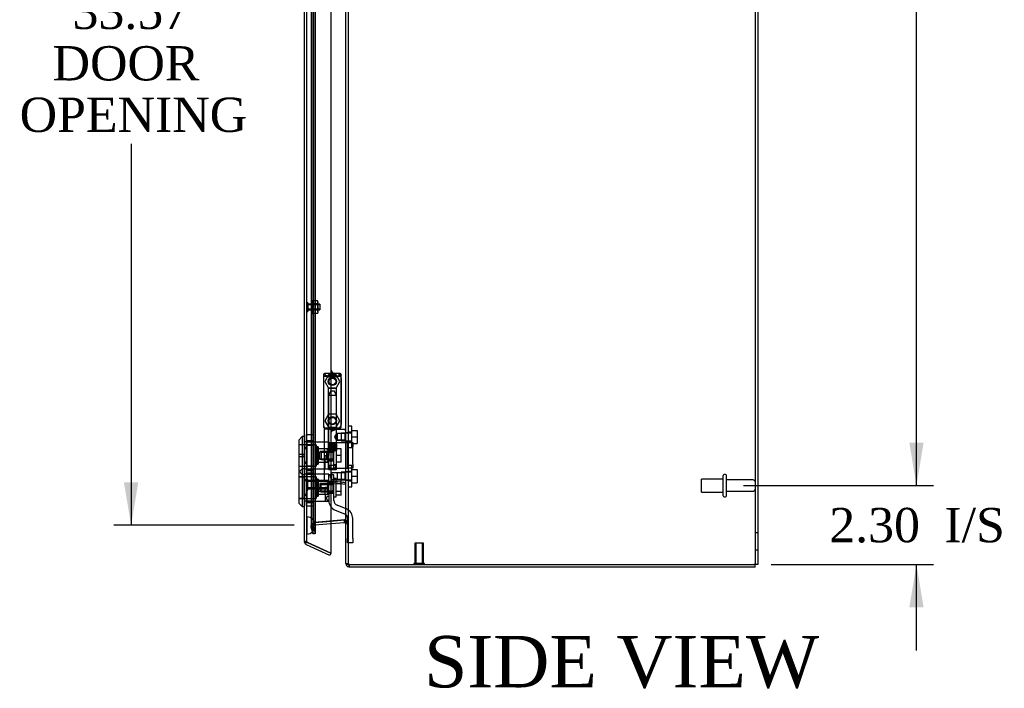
# Model space of a CAD drawing. Header units: inches. Extents: x 1 to 240, y -1 to 159.
# Tile 12 of 18: x 105 to 133, y 57 to 77. Entities that reach past the tile are written whole.
import ezdxf
from ezdxf.enums import TextEntityAlignment as Align
from ezdxf.lldxf.tags import DXFTag

# ---------------------------------------------------------------- set-up
doc = ezdxf.new("R2010")
doc.units = ezdxf.units.IN
doc.header["$MEASUREMENT"] = 0
for name, color, linetype in [('COM70220', 7, 'Continuous'), ('COM70700-5', 7, 'Continuous'), ('COM70703-4', 7, 'Continuous'), ('COM70705-9', 7, 'Continuous'), ('Default', 7, 'Continuous'), ('HNG86659-1', 7, 'Continuous'), ('HNG86659-2', 7, 'Continuous'), ('LOK10031', 7, 'Continuous'), ('LOK10031_CAM', 7, 'Continuous'), ('LOK10031_INSERT', 7, 'Continuous'), ('LOK10031_NUT', 7, 'Continuous'), ('LOK10031_SC', 7, 'Continuous'), ('NTS18118', 7, 'Continuous'), ('SCS86661', 7, 'Continuous'), ('STD26063', 7, 'Continuous'), ('STD26089', 7, 'Continuous'), ('STD26258', 7, 'Continuous'), ('WAM30017', 7, 'Continuous')]:
    doc.layers.add(name, color=color, linetype=linetype)
doc.styles.add('SEACAD_Times_New_Roman', font='times.ttf')
tags = doc.linetypes.add('HIDDEN2', pattern=[0.1875, 0.125, -0.0625]).pattern_tags.tags
tags[6:7] = [DXFTag(74, 4), DXFTag(75, 0), DXFTag(340, '0'), DXFTag(46, 0.0), DXFTag(50, 0.0), DXFTag(44, 0.0), DXFTag(45, 0.0)]
tags[4:5] = [DXFTag(74, 4), DXFTag(75, 0), DXFTag(340, '0'), DXFTag(46, 0.0), DXFTag(50, 0.0), DXFTag(44, 0.0), DXFTag(45, 0.0)]
doc.dimstyles.new('HAMMOND_(STH_-_240x160)', dxfattribs={"dimtxt": 1, "dimasz": 1.25, "dimexe": 0.5, "dimexo": 0.5, "dimgap": 0.25, "dimtad": 0, "dimtih": 1, "dimtoh": 1, "dimzin": 0, "dimdsep": 46, "dimtxsty": 'SEACAD_Times_New_Roman', "dimblk1": '_SE_FILLED', "dimblk2": '_SE_FILLED', "dimsah": 1, "dimcen": 0.5, "dimadec": 0, "dimazin": 0, "dimtfac": 0.8, "dimtofl": 0, "dimtmove": 0, "dimatfit": 3, "dimfxl": 1, "dimtolj": 1, "dimtzin": 0, "dimarcsym": 0})

# ---------------------------------------------------------------- blocks, each defined once
blk = doc.blocks.new('SE2')
at = {"layer": 'COM70220', "color": 7, "linetype": 'HIDDEN2'}
for p, q in [((112.976, 62.37), (112.976, 95.489)), ((112.977, 62.37), (112.977, 95.489)), ((112.979, 62.37), (112.979, 95.489)), ((113.225, 62.37), (113.225, 95.489)), ((112.976, 61.871), (112.976, 62.37)), ((112.976, 62.369), (112.977, 62.369)), ((112.977, 61.871), (112.977, 62.37)), ((112.977, 62.369), (112.979, 62.12)), ((112.979, 62.12), (112.979, 62.37)), ((113.225, 62.12), (113.225, 62.37)), ((112.979, 62.12), (112.977, 61.871)), ((112.977, 61.871), (112.976, 61.871))]:
    blk.add_line(p, q, dxfattribs=at)
for start, end in [(0, 90), (270, 0)]:
    blk.add_arc((112.975, 62.12), 0.25, start, end, dxfattribs=at)
at = {"layer": 'COM70700-5', "color": 7, "linetype": 'HIDDEN2'}
for p, q in [((126.041, 102.413), (126.041, 60.98)), ((114.185, 61.016), (114.185, 96.798)), ((113.158, 61.884), (113.158, 95.97)), ((113.228, 61.884), (113.228, 95.97)), ((113.1, 95.757), (113.1, 62.098)), ((113.172, 95.757), (113.172, 62.098)), ((114.185, 64.821), (114.113, 64.821)), ((114.113, 64.581), (114.185, 64.581)), ((114.185, 63.679), (114.113, 63.679)), ((114.113, 63.439), (114.185, 63.439)), ((114.067, 62.282), (113.198, 62.206)), ((114.074, 62.282), (114.067, 62.282)), ((114.077, 62.281), (114.077, 62.281)), ((114.08, 62.28), (114.086, 62.28)), ((113.172, 62.098), (113.1, 62.098)), ((113.1, 62.098), (113.103, 62.089)), ((113.103, 62.089), (113.158, 61.884)), ((113.173, 62.089), (113.103, 62.089)), ((113.178, 62.159), (113.118, 62.159)), ((113.178, 62.159), (113.172, 62.098)), ((113.228, 61.884), (113.173, 62.089)), ((113.199, 62.202), (113.178, 62.159)), ((113.199, 62.202), (113.182, 62.202)), ((113.205, 62.206), (113.198, 62.206)), ((113.205, 62.206), (113.199, 62.202)), ((113.205, 62.206), (113.675, 62.247)), ((114.106, 62.239), (114.107, 62.233)), ((114.106, 62.239), (114.163, 62.239)), ((114.107, 62.233), (114.111, 62.197)), ((114.107, 62.233), (114.168, 62.233)), ((114.113, 62.174), (114.185, 62.174)), ((113.228, 61.884), (113.158, 61.884)), ((126.113, 61.908), (126.041, 61.908)), ((126.041, 61.408), (126.113, 61.408)), ((114.113, 61.016), (114.185, 61.016)), ((114.211, 60.982), (114.191, 60.982))]:
    blk.add_line(p, q, dxfattribs=at)
at = {"layer": 'COM70700-5', "color": 7, "linetype": 'Continuous'}
for p, q in [((126.113, 102.413), (126.113, 60.98)), ((114.113, 61.016), (114.113, 96.798)), ((113.675, 62.247), (114.074, 62.282)), ((114.08, 62.28), (114.074, 62.282)), ((114.077, 62.281), (114.077, 62.281)), ((114.107, 62.233), (114.106, 62.239)), ((114.113, 62.174), (114.107, 62.233)), ((114.111, 62.197), (114.113, 62.174)), ((114.191, 60.982), (114.221, 60.98)), ((114.221, 60.98), (126.005, 60.98)), ((126.113, 60.98), (126.005, 60.98))]:
    blk.add_line(p, q, dxfattribs=at)
at = {"layer": 'COM70700-5', "color": 7, "linetype": 'HIDDEN2'}
blk.add_arc((113.901, 62.139), 0.228, 26.0219, 38.2776, dxfattribs=at)
at = {"layer": 'COM70700-5', "color": 7, "linetype": 'Continuous'}
blk.add_arc((113.901, 62.139), 0.228, 26.0219, 38.2777, dxfattribs=at)
blk.add_open_spline([(114.113, 61.016), (114.113, 61.013), (114.115, 61.01), (114.122, 61.004), (114.128, 61.002), (114.141, 60.996), (114.15, 60.993), (114.169, 60.988), (114.179, 60.985), (114.191, 60.982)], degree=3, knots=[0, 0, 0, 0, 0.25, 0.25, 0.5, 0.5, 0.75, 0.75, 1, 1, 1, 1], dxfattribs=at)
at = {"layer": 'COM70700-5', "color": 7, "linetype": 'HIDDEN2'}
blk.add_open_spline([(114.185, 61.016), (114.185, 61.013), (114.186, 61.01), (114.188, 61.004), (114.19, 61.002), (114.194, 60.996), (114.197, 60.993), (114.204, 60.988), (114.207, 60.985), (114.211, 60.982)], degree=3, knots=[0, 0, 0, 0, 0.25, 0.25, 0.5, 0.5, 0.75, 0.75, 1, 1, 1, 1], dxfattribs=at)
at = {"layer": 'COM70703-4', "color": 7, "linetype": 'HIDDEN2'}
for p, q in [((113.198, 62.206), (114.067, 62.282)), ((114.067, 62.282), (114.086, 62.282)), ((114.068, 62.281), (114.067, 62.282)), ((114.08, 62.21), (114.086, 62.282)), ((114.085, 62.273), (114.086, 62.282)), ((113.1, 62.098), (113.114, 62.153)), ((113.172, 62.098), (113.1, 62.098)), ((113.103, 62.07), (113.1, 62.098)), ((113.173, 62.089), (113.103, 62.07)), ((113.158, 61.866), (113.103, 62.07)), ((113.114, 62.153), (113.118, 62.159)), ((113.177, 62.116), (113.114, 62.153)), ((113.178, 62.119), (113.118, 62.159)), ((113.178, 62.119), (113.118, 62.159)), ((113.172, 62.098), (113.177, 62.116)), ((113.173, 62.089), (113.172, 62.098)), ((113.228, 61.884), (113.173, 62.089)), ((113.177, 62.116), (113.178, 62.119)), ((113.178, 62.119), (113.199, 62.133)), ((113.182, 62.203), (113.198, 62.206)), ((113.199, 62.133), (113.182, 62.203)), ((113.205, 62.134), (113.198, 62.206)), ((113.199, 62.133), (113.205, 62.134)), ((113.205, 62.134), (113.675, 62.175)), ((114.106, 62.196), (114.163, 62.239)), ((114.107, 62.194), (114.168, 62.233)), ((114.113, 62.201), (114.163, 62.239)), ((114.113, 62.197), (114.168, 62.233)), ((114.113, 62.174), (114.185, 62.174)), ((114.163, 62.239), (114.168, 62.233)), ((113.228, 61.884), (113.158, 61.866)), ((114.113, 61.016), (114.185, 61.016))]:
    blk.add_line(p, q, dxfattribs=at)
at = {"layer": 'COM70703-4', "color": 7, "linetype": 'Continuous'}
for p, q in [((114.074, 62.21), (114.068, 62.281)), ((114.08, 62.21), (114.085, 62.273)), ((113.675, 62.175), (114.074, 62.21)), ((114.074, 62.21), (114.08, 62.21)), ((114.106, 62.196), (114.113, 62.201)), ((114.106, 62.196), (114.107, 62.194)), ((114.107, 62.194), (114.113, 62.197)), ((114.107, 62.194), (114.113, 62.174)), ((114.211, 60.981), (114.191, 60.912)), ((114.221, 60.908), (114.191, 60.912)), ((114.221, 60.908), (114.221, 60.98)), ((126.041, 60.908), (114.221, 60.908)), ((126.041, 60.908), (126.041, 60.98))]:
    blk.add_line(p, q, dxfattribs=at)
at = {"layer": 'COM70703-4', "color": 7, "linetype": 'HIDDEN2'}
for centre, radius, start, end in [((114.077, 62.174), 0.108, 36.8348, 85.3824), ((113.208, 62.098), 0.108, 103.7843, 145.7899), ((114.076, 62.174), 0.109, 0.0924, 32.6845), ((114.221, 61.016), 0.036, 180.0001, 253.6889)]:
    blk.add_arc(centre, radius, start, end, dxfattribs=at)
at = {"layer": 'COM70703-4', "color": 7, "linetype": 'Continuous'}
for centre, radius, start, end in [((114.077, 62.174), 0.036, 36.835, 85.3822), ((114.221, 61.016), 0.108, 180, 253.689)]:
    blk.add_arc(centre, radius, start, end, dxfattribs=at)
at = {"layer": 'COM70705-9', "color": 7, "linetype": 'Continuous'}
for p, q in [((113.675, 96.552), (113.675, 61.308)), ((112.903, 61.657), (112.903, 96.202)), ((112.908, 61.625), (112.909, 61.625)), ((112.909, 61.618), (112.909, 61.625)), ((113.011, 61.618), (112.909, 61.618)), ((113.645, 61.242), (112.965, 61.559)), ((113.011, 61.618), (113.675, 61.308)), ((113.675, 61.308), (113.011, 61.618)), ((113.675, 61.308), (113.645, 61.242))]:
    blk.add_line(p, q, dxfattribs=at)
at = {"layer": 'COM70705-9', "color": 7, "linetype": 'HIDDEN2'}
for p, q in [((112.975, 61.657), (112.975, 96.202)), ((113.85, 66.549), (113.8, 66.549)), ((113.975, 66.424), (113.975, 65.062)), ((113.8, 64.937), (113.85, 64.937)), ((112.975, 64.358), (112.903, 64.358)), ((112.975, 64.555), (112.973, 64.555)), ((112.975, 63.961), (112.903, 63.961)), ((112.975, 63.764), (112.973, 63.764)), ((112.975, 63.42), (112.903, 63.42)), ((112.975, 63.617), (112.973, 63.617)), ((112.975, 63.023), (112.903, 63.023)), ((112.975, 62.826), (112.973, 62.826)), ((112.975, 61.657), (112.903, 61.657)), ((112.909, 61.625), (113.009, 61.625)), ((113.011, 61.618), (112.996, 61.625))]:
    blk.add_line(p, q, dxfattribs=at)
for centre in [(113.719, 66.315), (113.719, 65.173)]:
    blk.add_circle(centre, 0.12, dxfattribs=at)
for centre, radius, start, end in [((113.8, 66.674), 0.125, 180, 270), ((113.85, 66.424), 0.125, 0, 90), ((113.8, 64.812), 0.125, 90, 180), ((113.85, 65.062), 0.125, 270, 0), ((113.011, 61.657), 0.036, 180, 245)]:
    blk.add_arc(centre, radius, start, end, dxfattribs=at)
at = {"layer": 'COM70705-9', "color": 7, "linetype": 'Continuous'}
for start, end in [(180, 197.5839), (197.5839, 245)]:
    blk.add_arc((113.011, 61.657), 0.108, start, end, dxfattribs=at)
blk.add_ellipse((113.011, 61.657), major_axis=(0.108, 0), ratio=0.9073, start_param=3.141593, end_param=3.481043, dxfattribs=at)
at = {"layer": 'COM70705-9', "color": 7, "linetype": 'HIDDEN2'}
for centre, major_axis, ratio, start_param, end_param in [((113.011, 61.657), (0.036, 0), 0.9073, 3.141593, 4.665617), ((113.011, 68.033), (0, -6.415), 0.005612, 6.236413, 6.283185)]:
    blk.add_ellipse(centre, major_axis=major_axis, ratio=ratio, start_param=start_param, end_param=end_param, dxfattribs=at)
at = {"layer": 'HNG86659-1', "color": 7, "linetype": 'HIDDEN2'}
for p, q in [((113.464, 66.511), (113.464, 64.996)), ((113.464, 66.51), (113.483, 66.461)), ((113.935, 66.549), (113.501, 66.549)), ((113.525, 66.494), (113.503, 66.549)), ((113.526, 66.492), (113.503, 66.549)), ((113.526, 66.492), (113.525, 66.494)), ((113.913, 66.494), (113.935, 66.549)), ((113.913, 66.492), (113.935, 66.549)), ((113.913, 66.492), (113.913, 66.494)), ((113.974, 66.51), (113.955, 66.461)), ((113.975, 64.996), (113.975, 66.511)), ((113.599, 66.106), (113.599, 64.948)), ((113.827, 66.118), (113.611, 66.118)), ((113.839, 64.948), (113.839, 66.106)), ((113.483, 64.991), (113.483, 64.956)), ((113.483, 64.917), (113.483, 63.436)), ((113.935, 64.956), (113.503, 64.956)), ((113.503, 64.937), (113.8, 64.937)), ((113.8, 64.937), (113.503, 64.937)), ((113.599, 64.948), (113.587, 64.937)), ((113.587, 64.937), (113.599, 64.925)), ((113.839, 64.948), (113.599, 64.948)), ((113.599, 64.925), (113.839, 64.925)), ((113.599, 64.925), (113.599, 63.767)), ((113.851, 64.937), (113.839, 64.948)), ((113.839, 64.925), (113.851, 64.937)), ((113.839, 64.796), (113.839, 64.925)), ((114.101, 64.917), (113.84, 64.917)), ((113.85, 64.937), (113.936, 64.937)), ((113.936, 64.937), (113.85, 64.937)), ((113.955, 64.956), (113.955, 64.991)), ((113.859, 64.797), (113.839, 64.797)), ((113.839, 63.767), (113.839, 64.604)), ((113.839, 64.604), (113.859, 64.604)), ((114.092, 64.797), (113.859, 64.797)), ((114.092, 64.797), (113.859, 64.797)), ((113.859, 64.797), (113.859, 64.604)), ((113.859, 64.604), (114.092, 64.604)), ((114.092, 64.604), (113.859, 64.604)), ((114.113, 64.818), (114.092, 64.797)), ((114.092, 64.604), (114.092, 64.797)), ((114.092, 64.604), (114.113, 64.582)), ((113.611, 63.755), (113.827, 63.755)), ((113.7, 63.655), (113.644, 63.559)), ((113.644, 63.559), (113.7, 63.462)), ((113.7, 63.462), (113.7, 63.655)), ((113.859, 63.655), (113.7, 63.655)), ((113.7, 63.462), (113.859, 63.462)), ((114.092, 63.655), (113.859, 63.655)), ((114.092, 63.655), (113.859, 63.655)), ((113.859, 63.655), (113.859, 63.462)), ((113.859, 63.462), (114.092, 63.462)), ((114.092, 63.462), (113.859, 63.462)), ((114.113, 63.677), (114.092, 63.655)), ((114.092, 63.462), (114.092, 63.655)), ((114.092, 63.462), (114.113, 63.44)), ((113.659, 63.379), (113.517, 63.397)), ((113.642, 63.381), (114.102, 63.324)), ((113.659, 63.379), (114.1, 63.324))]:
    blk.add_line(p, q, dxfattribs=at)
for centre, radius in [((113.719, 66.315), 0.118), ((113.719, 66.315), 0.0968), ((113.719, 66.315), 0.0968), ((113.719, 65.173), 0.118), ((113.719, 65.173), 0.0968), ((113.719, 65.173), 0.0968)]:
    blk.add_circle(centre, radius, dxfattribs=at)
for centre, radius, start, end in [((113.507, 66.511), 0.0432, 170.3107, 181.0665), ((113.503, 66.511), 0.0392, 106.467, 168.78), ((113.403, 65.815), 0.706, 84.0827, 84.9945), ((113.508, 66.455), 0.0255, 130.6693, 167.2932), ((113.502, 66.5), 0.0491, 88.6161, 102.0318), ((113.917, 66.609), 0.429, 188.1861, 189.6334), ((113.741, 67.283), 0.846, 252.8757, 268.5407), ((113.699, 67.276), 0.839, 271.3912, 287.1924), ((113.936, 66.5), 0.0491, 77.9682, 91.3839), ((113.522, 66.609), 0.429, 350.3666, 351.8139), ((113.935, 66.511), 0.0392, 11.22, 73.533), ((113.93, 66.455), 0.0255, 12.7068, 49.3307), ((114.036, 65.814), 0.706, 95.0056, 95.9172), ((113.931, 66.511), 0.0432, 358.9335, 9.6893), ((113.611, 66.106), 0.0118, 90, 180), ((113.827, 66.106), 0.0118, 0, 90), ((113.503, 64.995), 0.039, 178.4395, 188.4336), ((113.402, 65.697), 0.711, 274.9928, 275.9147), ((113.503, 64.996), 0.0395, 190.0421, 269.2684), ((113.517, 64.99), 0.0339, 178.5961, 269.1461), ((113.503, 64.956), 0.0197, 180, 270), ((113.503, 64.917), 0.0197, 90, 180), ((113.503, 64.998), 0.0417, 269.1335, 269.9996), ((113.922, 64.99), 0.0339, 270.8567, 9.3811), ((113.935, 64.998), 0.0417, 270.0004, 270.8665), ((113.935, 64.996), 0.0395, 270.7315, 349.9579), ((113.936, 64.956), 0.0197, 270, 360), ((113.936, 64.917), 0.0197, 0, 90), ((114.036, 65.697), 0.711, 264.0854, 265.0071), ((113.935, 64.995), 0.039, 351.5664, 1.5605), ((114.101, 64.905), 0.0118, 88.3734, 89.9992), ((114.101, 64.905), 0.0118, 0, 88.3726), ((112.902, 65.537), 1.368, 331.1816, 331.5055), ((113.611, 63.767), 0.0118, 180, 270), ((113.827, 63.767), 0.0118, 270, 0), ((113.522, 63.436), 0.0394, 179.95, 262.875), ((114.101, 63.336), 0.0118, 262.875, 274.4046), ((114.068, 63.34), 0.0401, 21.8367, 34.9857), ((114.101, 63.336), 0.0118, 274.3868, 294.9231), ((113.45, 63.314), 0.656, 0.9731, 3.5902), ((114.101, 63.336), 0.0118, 294.9228, 360)]:
    blk.add_arc(centre, radius, start, end, dxfattribs=at)
for centre, major_axis, ratio, start_param, end_param in [((113.503, 66.537), (0, -0.0118), 0.049276, 3.017238, 3.218468), ((113.719, 66.502), (-0.203, 0), 0.124034, 0.415394, 2.656554), ((113.935, 66.537), (0, -0.0118), 0.049276, 3.064718, 3.265947)]:
    blk.add_ellipse(centre, major_axis=major_axis, ratio=ratio, start_param=start_param, end_param=end_param, dxfattribs=at)
for points, knots in [([(113.492, 66.474), (113.494, 66.478), (113.496, 66.481), (113.502, 66.486), (113.505, 66.488), (113.511, 66.49), (113.512, 66.491), (113.516, 66.492), (113.518, 66.492), (113.521, 66.493), (113.522, 66.492), (113.524, 66.492), (113.525, 66.492), (113.526, 66.492)], [0, 0, 0, 0, 0.25, 0.25, 0.5, 0.5, 0.625, 0.625, 0.75, 0.75, 0.875, 0.875, 1, 1, 1, 1]), ([(113.947, 66.474), (113.945, 66.478), (113.942, 66.481), (113.936, 66.486), (113.933, 66.488), (113.928, 66.49), (113.926, 66.491), (113.922, 66.492), (113.92, 66.492), (113.917, 66.493), (113.916, 66.492), (113.914, 66.492), (113.913, 66.492), (113.913, 66.492)], [0, 0, 0, 0, 0.25, 0.25, 0.5, 0.5, 0.625, 0.625, 0.75, 0.75, 0.875, 0.875, 1, 1, 1, 1]), ([(113.708, 64.877), (113.713, 64.88), (113.719, 64.882), (113.73, 64.887), (113.735, 64.889), (113.752, 64.895), (113.763, 64.899), (113.786, 64.907), (113.797, 64.91), (113.819, 64.915), (113.83, 64.917), (113.84, 64.917)], [0, 0, 0, 0, 0.125, 0.125, 0.25, 0.25, 0.5, 0.5, 0.75, 0.75, 1, 1, 1, 1]), ([(114.104, 64.884), (114.104, 64.893), (114.104, 64.902), (114.104, 64.91), (114.103, 64.913), (114.103, 64.915), (114.103, 64.916), (114.102, 64.916), (114.102, 64.917), (114.102, 64.917), (114.102, 64.917), (114.102, 64.917), (114.102, 64.917), (114.101, 64.917)], [0, 0, 0, 0, 0.5, 0.5, 0.75, 0.75, 0.875, 0.875, 0.9375, 0.9375, 0.96875, 0.96875, 1, 1, 1, 1]), ([(114.104, 64.884), (114.107, 64.884), (114.109, 64.884), (114.112, 64.884), (114.113, 64.883), (114.113, 64.883)], [0, 0, 0, 0, 0.5, 0.5, 1, 1, 1, 1]), ([(113.822, 64.775), (113.832, 64.788), (113.839, 64.797), (113.839, 64.797), (113.829, 64.785), (113.812, 64.76), (113.805, 64.75), (113.794, 64.727), (113.79, 64.714), (113.79, 64.687), (113.794, 64.674), (113.805, 64.651), (113.811, 64.641), (113.823, 64.624), (113.829, 64.617), (113.837, 64.607), (113.839, 64.604), (113.839, 64.604), (113.839, 64.604), (113.839, 64.604)], [0.1419197, 0.1419197, 0.1419197, 0.1419197, 0.25, 0.25, 0.375, 0.375, 0.4375, 0.4375, 0.5, 0.5, 0.5625, 0.5625, 0.625, 0.625, 0.6875, 0.6875, 0.75, 0.75, 0.7505722, 0.7505722, 0.7505722, 0.7505722]), ([(113.656, 63.399), (113.607, 63.406), (113.563, 63.413), (113.5, 63.427), (113.483, 63.432), (113.483, 63.436)], [0, 0, 0, 0, 0.5, 0.5, 1, 1, 1, 1]), ([(113.656, 63.399), (113.656, 63.395), (113.656, 63.392), (113.656, 63.387), (113.656, 63.385), (113.655, 63.383), (113.655, 63.382), (113.654, 63.381), (113.653, 63.381), (113.651, 63.381), (113.65, 63.381), (113.646, 63.381), (113.644, 63.381), (113.642, 63.381)], [0, 0, 0, 0, 0.25, 0.25, 0.5, 0.5, 0.625, 0.625, 0.75, 0.75, 0.875, 0.875, 1, 1, 1, 1]), ([(113.708, 63.412), (113.707, 63.412), (113.706, 63.412), (113.705, 63.412), (113.705, 63.412), (113.703, 63.411), (113.702, 63.411), (113.699, 63.41), (113.697, 63.41), (113.69, 63.408), (113.686, 63.407), (113.673, 63.403), (113.665, 63.401), (113.656, 63.399)], [0, 0, 0, 0, 0.03125, 0.03125, 0.0625, 0.0625, 0.125, 0.125, 0.25, 0.25, 0.5, 0.5, 1, 1, 1, 1]), ([(114.101, 63.363), (114.074, 63.366), (114.048, 63.37), (114.022, 63.373), (113.918, 63.386), (113.813, 63.399), (113.708, 63.412)], [0, 0, 0, 0, 0.198595, 0.198595, 0.198595, 1, 1, 1, 1]), ([(114.105, 63.355), (114.107, 63.355), (114.109, 63.355), (114.112, 63.356), (114.113, 63.356), (114.113, 63.356)], [0, 0, 0, 0, 0.5, 0.5, 1, 1, 1, 1])]:
    blk.add_open_spline(points, degree=3, knots=knots, dxfattribs=at)
blk.add_open_spline([(113.791, 64.689), (113.791, 64.693), (113.79, 64.697), (113.79, 64.7)], degree=3, dxfattribs=at)
at = {"layer": 'HNG86659-2', "color": 7, "linetype": 'HIDDEN2'}
for p, q in [((113.67, 66.039), (113.601, 65.921)), ((113.67, 66.039), (113.768, 66.039)), ((113.837, 65.921), (113.768, 66.039)), ((113.601, 65.921), (113.837, 65.921)), ((113.601, 65.921), (113.601, 64.503)), ((113.837, 64.503), (113.837, 65.921)), ((113.596, 64.503), (113.596, 64.307)), ((113.596, 64.503), (113.6, 64.503)), ((113.596, 64.503), (113.596, 64.307)), ((113.596, 64.307), (113.6, 64.307)), ((113.598, 64.503), (113.598, 64.307)), ((113.6, 64.503), (113.605, 64.503)), ((113.6, 64.503), (113.6, 64.307)), ((113.6, 64.307), (113.605, 64.307)), ((113.601, 64.307), (113.601, 63.874)), ((113.602, 64.503), (113.602, 64.307)), ((113.605, 64.503), (113.623, 64.503)), ((113.605, 64.503), (113.605, 64.307)), ((113.605, 64.307), (113.623, 64.307)), ((113.607, 64.503), (113.607, 64.307)), ((113.609, 64.503), (113.609, 64.307)), ((113.617, 64.503), (113.617, 64.307)), ((113.617, 64.503), (113.617, 64.307)), ((113.623, 64.503), (113.631, 64.503)), ((113.623, 64.503), (113.623, 64.307)), ((113.623, 64.307), (113.631, 64.307)), ((113.631, 64.503), (113.633, 64.503)), ((113.631, 64.503), (113.631, 64.307)), ((113.631, 64.307), (113.633, 64.307)), ((113.633, 64.503), (113.662, 64.503)), ((113.633, 64.503), (113.633, 64.307)), ((113.633, 64.307), (113.662, 64.307)), ((113.641, 64.503), (113.641, 64.307)), ((113.65, 64.503), (113.65, 64.307)), ((113.654, 64.503), (113.654, 64.307)), ((113.662, 64.503), (113.671, 64.503)), ((113.662, 64.503), (113.662, 64.307)), ((113.662, 64.307), (113.671, 64.307)), ((113.671, 64.503), (113.676, 64.503)), ((113.671, 64.503), (113.671, 64.307)), ((113.671, 64.307), (113.676, 64.307)), ((113.676, 64.503), (113.711, 64.503)), ((113.676, 64.503), (113.676, 64.307)), ((113.676, 64.307), (113.711, 64.307)), ((113.687, 64.503), (113.687, 64.307)), ((113.695, 64.503), (113.695, 64.307)), ((113.701, 64.503), (113.701, 64.307)), ((113.711, 64.503), (113.719, 64.503)), ((113.711, 64.503), (113.711, 64.307)), ((113.711, 64.307), (113.719, 64.307)), ((113.719, 64.503), (113.727, 64.503)), ((113.719, 64.503), (113.719, 64.307)), ((113.719, 64.307), (113.727, 64.307)), ((113.727, 64.503), (113.762, 64.503)), ((113.727, 64.503), (113.727, 64.307)), ((113.727, 64.307), (113.762, 64.307)), ((113.737, 64.503), (113.737, 64.307)), ((113.744, 64.503), (113.744, 64.307)), ((113.752, 64.503), (113.752, 64.307)), ((113.762, 64.503), (113.767, 64.503)), ((113.762, 64.503), (113.762, 64.307)), ((113.762, 64.307), (113.767, 64.307)), ((113.767, 64.503), (113.776, 64.503)), ((113.767, 64.503), (113.767, 64.307)), ((113.767, 64.307), (113.776, 64.307)), ((113.776, 64.503), (113.805, 64.503)), ((113.776, 64.503), (113.776, 64.307)), ((113.776, 64.307), (113.805, 64.307)), ((113.785, 64.503), (113.785, 64.307)), ((113.789, 64.503), (113.789, 64.307)), ((113.798, 64.503), (113.798, 64.307)), ((113.805, 64.503), (113.807, 64.503)), ((113.805, 64.503), (113.805, 64.307)), ((113.805, 64.307), (113.807, 64.307)), ((113.807, 64.503), (113.815, 64.503)), ((113.807, 64.503), (113.807, 64.307)), ((113.807, 64.307), (113.815, 64.307)), ((113.815, 64.503), (113.834, 64.503)), ((113.815, 64.503), (113.815, 64.307)), ((113.815, 64.307), (113.834, 64.307)), ((113.822, 64.503), (113.822, 64.307)), ((113.822, 64.503), (113.822, 64.307)), ((113.829, 64.503), (113.829, 64.307)), ((113.831, 64.503), (113.831, 64.307)), ((113.834, 64.503), (113.838, 64.503)), ((113.834, 64.503), (113.834, 64.307)), ((113.834, 64.307), (113.838, 64.307)), ((113.837, 64.503), (113.837, 64.307)), ((113.837, 63.874), (113.837, 64.307)), ((113.838, 64.503), (113.842, 64.503)), ((113.838, 64.503), (113.838, 64.307)), ((113.838, 64.307), (113.842, 64.307)), ((113.841, 64.503), (113.841, 64.307)), ((113.842, 64.503), (113.842, 64.307)), ((113.842, 64.307), (113.842, 64.503)), ((113.601, 63.874), (113.837, 63.874)), ((113.601, 63.874), (113.67, 63.755)), ((113.768, 63.755), (113.837, 63.874))]:
    blk.add_line(p, q, dxfattribs=at)
at = {"layer": 'LOK10031', "color": 7, "linetype": 'Continuous'}
for p, q in [((112.843, 64.709), (112.743, 64.609)), ((112.743, 64.609), (112.743, 63.709)), ((112.843, 64.709), (112.843, 63.609)), ((112.903, 64.709), (112.843, 64.709)), ((112.743, 63.709), (112.843, 63.609)), ((112.762, 63.691), (112.743, 63.672)), ((112.743, 63.672), (112.743, 62.772)), ((112.843, 63.609), (112.843, 62.672)), ((112.843, 63.609), (112.903, 63.609)), ((112.743, 62.772), (112.843, 62.672)), ((112.843, 62.672), (112.903, 62.672))]:
    blk.add_line(p, q, dxfattribs=at)
at = {"layer": 'LOK10031', "color": 7, "linetype": 'HIDDEN2'}
for p, q in [((113.243, 64.474), (112.743, 64.474)), ((112.973, 64.555), (112.903, 64.555)), ((112.973, 64.39), (112.903, 64.39)), ((112.973, 64.555), (112.973, 64.39)), ((113.613, 64.552), (112.973, 64.552)), ((112.973, 64.39), (112.973, 63.928)), ((113.243, 64.474), (113.243, 63.844)), ((113.303, 64.409), (113.243, 64.409)), ((113.303, 64.409), (113.303, 63.909)), ((113.613, 64.353), (113.303, 64.353)), ((113.613, 64.552), (113.613, 64.536)), ((113.613, 64.28), (113.613, 64.159)), ((113.513, 63.767), (113.513, 64.159)), ((113.513, 64.159), (113.613, 64.159)), ((112.743, 63.844), (113.243, 63.844)), ((112.843, 63.772), (112.762, 63.691)), ((112.903, 63.772), (112.843, 63.772)), ((112.973, 63.928), (112.903, 63.928)), ((112.973, 63.764), (112.903, 63.764)), ((112.973, 63.928), (112.973, 63.764)), ((112.973, 63.767), (113.513, 63.767)), ((113.243, 63.909), (113.303, 63.909)), ((113.303, 63.966), (113.513, 63.966)), ((113.613, 63.966), (113.513, 63.966)), ((113.513, 63.767), (113.613, 63.767)), ((113.613, 63.767), (113.613, 63.786)), ((113.243, 63.537), (112.743, 63.537)), ((112.973, 63.617), (112.903, 63.617)), ((112.973, 63.453), (112.903, 63.453)), ((112.973, 63.617), (112.973, 63.453)), ((113.613, 63.614), (112.973, 63.614)), ((112.973, 63.453), (112.973, 62.991)), ((113.243, 63.537), (113.243, 62.907)), ((113.303, 63.472), (113.243, 63.472)), ((113.303, 63.472), (113.303, 62.972)), ((113.613, 63.415), (113.303, 63.415)), ((113.613, 63.111), (113.613, 63.614)), ((113.513, 63.028), (113.513, 63.222)), ((113.613, 63.222), (113.513, 63.222)), ((112.743, 62.907), (113.243, 62.907)), ((112.973, 62.991), (112.903, 62.991)), ((112.973, 62.991), (112.973, 62.826)), ((113.243, 62.972), (113.303, 62.972)), ((113.303, 63.028), (113.513, 63.028)), ((113.513, 63.028), (113.513, 62.829)), ((113.513, 63.028), (113.613, 63.028)), ((113.613, 62.829), (113.613, 62.848)), ((112.973, 62.826), (112.903, 62.826)), ((112.973, 62.829), (113.513, 62.829)), ((113.513, 62.829), (113.613, 62.829))]:
    blk.add_line(p, q, dxfattribs=at)
at = {"layer": 'LOK10031_CAM', "color": 7, "linetype": 'HIDDEN2'}
for p, q in [((113.613, 64.536), (113.8, 64.536)), ((113.613, 64.28), (113.613, 64.536)), ((113.613, 64.318), (113.763, 64.318)), ((113.763, 63.786), (113.763, 64.536)), ((113.8, 64.536), (114.069, 64.536)), ((114.069, 64.536), (114.163, 64.536)), ((114.163, 64.536), (114.313, 64.536)), ((114.163, 64.411), (114.163, 64.536)), ((114.163, 63.911), (114.163, 64.411)), ((114.313, 64.536), (114.313, 64.411)), ((114.313, 63.911), (114.313, 64.411)), ((113.553, 64.081), (113.553, 64.241)), ((113.583, 64.271), (113.613, 64.271)), ((113.583, 64.051), (113.613, 64.051)), ((113.613, 63.786), (113.613, 64.159)), ((113.613, 64.003), (113.763, 64.003)), ((113.613, 63.786), (113.8, 63.786)), ((113.8, 63.786), (114.069, 63.786)), ((114.069, 63.786), (114.163, 63.786)), ((114.163, 63.786), (114.163, 63.911)), ((114.313, 63.786), (114.163, 63.786)), ((114.313, 63.911), (114.313, 63.786)), ((113.763, 63.598), (113.613, 63.598)), ((113.763, 63.223), (113.763, 63.598)), ((113.613, 63.381), (113.763, 63.381)), ((113.763, 62.848), (113.763, 63.223)), ((113.553, 62.886), (113.553, 62.946)), ((113.583, 62.976), (113.613, 62.976)), ((113.583, 62.856), (113.613, 62.856)), ((113.613, 63.111), (113.613, 62.848)), ((113.613, 63.066), (113.763, 63.066)), ((113.8, 62.57), (114.069, 62.461)), ((114.125, 62.601), (113.857, 62.709)), ((114.163, 62.322), (114.163, 61.743)), ((114.313, 61.743), (114.313, 62.322)), ((114.163, 61.618), (114.163, 61.743)), ((114.313, 61.743), (114.313, 61.618)), ((114.313, 61.618), (114.163, 61.618))]:
    blk.add_line(p, q, dxfattribs=at)
for centre, radius, start, end in [((113.583, 64.241), 0.03, 90, 180), ((113.583, 64.081), 0.03, 180, 270), ((113.583, 62.946), 0.03, 90, 180), ((113.583, 62.886), 0.03, 180, 270), ((113.913, 62.848), 0.3, 180, 247.9806), ((113.913, 62.848), 0.15, 180, 247.9806), ((114.013, 62.322), 0.3, 0, 67.9806), ((114.013, 62.322), 0.15, 0, 67.9806)]:
    blk.add_arc(centre, radius, start, end, dxfattribs=at)
at = {"layer": 'LOK10031_INSERT', "color": 7, "linetype": 'HIDDEN2'}
for p, q in [((113.228, 64.472), (112.743, 64.472)), ((113.228, 64.472), (113.228, 63.847)), ((113.288, 64.409), (113.228, 64.409)), ((113.288, 64.409), (113.288, 63.909)), ((113.578, 64.353), (113.288, 64.353)), ((113.728, 64.277), (113.353, 64.277)), ((113.353, 64.277), (113.353, 64.258)), ((113.578, 64.315), (113.578, 64.353)), ((113.578, 64.315), (113.728, 64.315)), ((113.728, 64.274), (113.728, 64.315)), ((112.743, 64.199), (112.893, 64.199)), ((112.893, 64.119), (112.743, 64.119)), ((112.893, 64.119), (112.893, 64.199)), ((113.353, 64.061), (113.353, 64.258)), ((113.728, 64.258), (113.353, 64.258)), ((113.353, 64.061), (113.728, 64.061)), ((113.353, 64.041), (113.353, 64.061)), ((113.728, 64.041), (113.353, 64.041)), ((113.578, 64.274), (113.578, 64.045)), ((113.728, 64.274), (113.578, 64.274)), ((113.578, 64.045), (113.728, 64.045)), ((113.578, 64.003), (113.578, 63.966)), ((113.613, 64.003), (113.578, 64.003)), ((113.728, 64.274), (113.728, 64.045)), ((113.728, 64.003), (113.728, 64.045)), ((112.743, 63.847), (113.228, 63.847)), ((113.228, 63.909), (113.288, 63.909)), ((113.288, 63.966), (113.578, 63.966)), ((112.893, 63.532), (112.743, 63.532)), ((112.893, 63.532), (112.893, 63.534)), ((113.228, 63.534), (112.893, 63.534)), ((112.893, 62.912), (112.893, 63.532)), ((113.228, 62.909), (113.228, 63.534)), ((113.288, 63.472), (113.228, 63.472)), ((113.288, 62.972), (113.288, 63.472)), ((113.578, 63.415), (113.288, 63.415)), ((113.578, 63.378), (113.578, 63.415)), ((113.728, 63.34), (113.353, 63.34)), ((113.353, 63.34), (113.353, 63.32)), ((113.353, 63.32), (113.353, 63.123)), ((113.728, 63.32), (113.353, 63.32)), ((113.578, 63.378), (113.728, 63.378)), ((113.578, 63.336), (113.578, 63.107)), ((113.728, 63.336), (113.578, 63.336)), ((113.728, 63.336), (113.728, 63.378)), ((113.728, 63.336), (113.728, 63.107)), ((112.743, 62.912), (112.893, 62.912)), ((112.893, 62.912), (112.893, 62.909)), ((112.893, 62.909), (113.228, 62.909)), ((113.228, 62.972), (113.288, 62.972)), ((113.288, 63.028), (113.578, 63.028)), ((113.353, 63.123), (113.728, 63.123)), ((113.353, 63.104), (113.353, 63.123)), ((113.728, 63.104), (113.353, 63.104)), ((113.578, 63.107), (113.728, 63.107)), ((113.578, 63.066), (113.578, 63.028)), ((113.613, 63.066), (113.578, 63.066)), ((113.728, 63.066), (113.728, 63.107))]:
    blk.add_line(p, q, dxfattribs=at)
at = {"layer": 'LOK10031_NUT', "color": 7, "linetype": 'HIDDEN2'}
for p, q in [((112.96, 64.465), (112.96, 64.771)), ((112.96, 64.771), (113.175, 64.771)), ((112.96, 64.592), (113.175, 64.592)), ((113.175, 64.465), (113.175, 64.771)), ((113.175, 64.543), (112.96, 64.543)), ((112.96, 63.853), (112.96, 64.465)), ((112.96, 64.465), (113.175, 64.465)), ((113.175, 63.853), (113.175, 64.465)), ((112.96, 63.547), (112.96, 63.853)), ((112.96, 63.853), (113.175, 63.853)), ((112.96, 63.775), (113.175, 63.775)), ((112.96, 63.752), (113.175, 63.752)), ((112.96, 63.726), (113.175, 63.726)), ((113.175, 63.547), (113.175, 63.853)), ((112.96, 63.655), (113.175, 63.655)), ((113.175, 63.606), (112.96, 63.606)), ((112.96, 63.222), (112.96, 63.547)), ((112.96, 63.547), (113.175, 63.547)), ((113.175, 63.222), (113.175, 63.547)), ((112.96, 62.692), (112.96, 63.222)), ((112.96, 63.222), (113.175, 63.222)), ((113.175, 62.692), (113.175, 63.222)), ((112.96, 62.838), (113.175, 62.838)), ((112.96, 62.789), (113.175, 62.789)), ((112.96, 62.692), (113.175, 62.692))]:
    blk.add_line(p, q, dxfattribs=at)
at = {"layer": 'LOK10031_SC', "color": 7, "linetype": 'HIDDEN2'}
for p, q in [((113.388, 64.277), (113.388, 64.041)), ((113.763, 64.277), (113.388, 64.277)), ((113.833, 64.422), (113.763, 64.422)), ((113.763, 64.277), (113.763, 64.253)), ((113.833, 64.422), (113.833, 63.897)), ((113.97, 64.352), (113.833, 64.352)), ((113.97, 64.159), (113.97, 64.352)), ((113.388, 64.253), (113.763, 64.253)), ((113.388, 64.065), (113.763, 64.065)), ((113.388, 64.041), (113.763, 64.041)), ((113.763, 64.041), (113.763, 64.065)), ((113.97, 64.159), (113.833, 64.159)), ((113.97, 63.967), (113.97, 64.159)), ((113.763, 63.897), (113.833, 63.897)), ((113.97, 63.967), (113.833, 63.967)), ((113.833, 63.484), (113.763, 63.484)), ((113.833, 62.959), (113.833, 63.484)), ((113.97, 63.444), (113.833, 63.444)), ((113.97, 63.333), (113.97, 63.444)), ((113.388, 63.104), (113.388, 63.34)), ((113.763, 63.34), (113.388, 63.34)), ((113.388, 63.316), (113.763, 63.316)), ((113.388, 63.128), (113.763, 63.128)), ((113.763, 63.34), (113.763, 63.316)), ((113.763, 63.104), (113.763, 63.128)), ((113.97, 63.333), (113.833, 63.333)), ((113.97, 63.111), (113.97, 63.333)), ((113.388, 63.104), (113.763, 63.104)), ((113.763, 62.959), (113.833, 62.959)), ((113.97, 63.111), (113.833, 63.111)), ((113.97, 62.999), (113.833, 62.999)), ((113.97, 62.999), (113.97, 63.111))]:
    blk.add_line(p, q, dxfattribs=at)
at = {"layer": 'NTS18118', "color": 7, "linetype": 'HIDDEN2'}
for p, q in [((113.1, 68.667), (113.1, 68.299)), ((113.131, 68.667), (113.1, 68.667)), ((113.289, 68.667), (113.131, 68.667)), ((113.131, 68.667), (113.131, 68.575)), ((113.289, 68.667), (113.296, 68.621)), ((113.296, 68.642), (113.289, 68.667)), ((113.296, 68.621), (113.289, 68.575)), ((113.296, 68.621), (113.296, 68.642)), ((113.296, 68.483), (113.296, 68.621)), ((113.1, 68.565), (113.296, 68.565)), ((113.296, 68.548), (113.1, 68.548)), ((113.1, 68.418), (113.296, 68.418)), ((113.1, 68.401), (113.296, 68.401)), ((113.1, 68.299), (113.131, 68.299)), ((113.289, 68.575), (113.131, 68.575)), ((113.131, 68.575), (113.131, 68.391)), ((113.289, 68.391), (113.131, 68.391)), ((113.131, 68.391), (113.131, 68.299)), ((113.289, 68.299), (113.131, 68.299)), ((113.296, 68.483), (113.289, 68.391)), ((113.289, 68.391), (113.296, 68.345)), ((113.296, 68.345), (113.289, 68.299)), ((113.289, 68.299), (113.296, 68.323)), ((113.296, 68.345), (113.296, 68.483)), ((113.296, 68.345), (113.296, 68.323))]:
    blk.add_line(p, q, dxfattribs=at)
blk.add_open_spline([(113.289, 68.575), (113.291, 68.559), (113.293, 68.544), (113.295, 68.513), (113.296, 68.498), (113.296, 68.483)], degree=3, knots=[0, 0, 0, 0, 0.5, 0.5, 1, 1, 1, 1], dxfattribs=at)
at = {"layer": 'SCS86661', "color": 7, "linetype": 'HIDDEN2'}
for p, q in [((113.609, 66.506), (113.498, 66.315)), ((113.498, 66.315), (113.609, 66.123)), ((113.83, 66.506), (113.609, 66.506)), ((113.94, 66.315), (113.83, 66.506)), ((113.83, 66.123), (113.94, 66.315)), ((113.609, 66.123), (113.83, 66.123)), ((113.609, 65.364), (113.498, 65.173)), ((113.498, 65.173), (113.609, 64.981)), ((113.83, 65.364), (113.609, 65.364)), ((113.94, 65.173), (113.83, 65.364)), ((113.83, 64.981), (113.94, 65.173)), ((113.609, 64.981), (113.83, 64.981)), ((114.29, 64.892), (114.44, 64.892)), ((114.44, 64.892), (114.44, 64.701)), ((113.975, 64.814), (113.975, 64.588)), ((114.29, 64.814), (113.975, 64.814)), ((113.975, 64.588), (114.29, 64.588)), ((114.29, 64.701), (114.44, 64.701)), ((114.44, 64.701), (114.44, 64.509)), ((114.29, 64.509), (114.44, 64.509)), ((114.29, 63.75), (114.44, 63.75)), ((114.44, 63.75), (114.44, 63.559)), ((113.975, 63.672), (113.975, 63.446)), ((114.29, 63.672), (113.975, 63.672)), ((113.975, 63.446), (114.29, 63.446)), ((114.29, 63.559), (114.44, 63.559)), ((114.44, 63.559), (114.44, 63.367)), ((114.29, 63.367), (114.44, 63.367))]:
    blk.add_line(p, q, dxfattribs=at)
for centre in [(113.719, 66.315), (113.719, 65.173)]:
    blk.add_circle(centre, 0.113, dxfattribs=at)
at = {"layer": 'STD26063', "color": 7, "linetype": 'HIDDEN2'}
for p, q in [((113.006, 68.608), (112.975, 68.608)), ((113.006, 68.608), (113.006, 68.358)), ((112.975, 68.358), (113.006, 68.358)), ((113.35, 68.565), (113.006, 68.565)), ((113.35, 68.546), (113.006, 68.546)), ((113.35, 68.42), (113.006, 68.42)), ((113.006, 68.401), (113.35, 68.401)), ((113.35, 68.565), (113.35, 68.401))]:
    blk.add_line(p, q, dxfattribs=at)
at = {"layer": 'STD26089', "color": 7, "linetype": 'HIDDEN2'}
for p, q in [((124.479, 63.095), (124.479, 63.47)), ((125.104, 63.47), (124.479, 63.47)), ((125.104, 62.988), (125.104, 63.578)), ((125.174, 63.608), (125.134, 63.608)), ((125.204, 62.988), (125.204, 63.578)), ((125.981, 63.449), (125.204, 63.449)), ((124.479, 63.095), (125.104, 63.095)), ((125.134, 62.958), (125.174, 62.958)), ((125.204, 63.117), (125.981, 63.117))]:
    blk.add_line(p, q, dxfattribs=at)
for centre, radius, start, end in [((125.134, 63.578), 0.03, 90, 180), ((125.174, 63.578), 0.03, 0, 90), ((125.981, 63.389), 0.06, 0, 90), ((125.981, 63.177), 0.06, 270, 0), ((125.134, 62.988), 0.03, 180, 270), ((125.174, 62.988), 0.03, 270, 0)]:
    blk.add_arc(centre, radius, start, end, dxfattribs=at)
at = {"layer": 'STD26258', "color": 7, "linetype": 'HIDDEN2'}
for p, q in [((113.006, 63.464), (112.975, 63.464)), ((113.006, 63.152), (113.006, 63.464)), ((113.6, 63.433), (113.006, 63.433)), ((113.6, 63.183), (113.6, 63.433)), ((112.975, 63.152), (113.006, 63.152)), ((113.6, 63.402), (113.006, 63.402)), ((113.6, 63.213), (113.006, 63.213)), ((113.006, 63.183), (113.6, 63.183)), ((116.37, 61.605), (116.12, 61.605)), ((116.12, 61.605), (116.12, 61.011)), ((116.151, 61.605), (116.151, 61.011)), ((116.339, 61.605), (116.339, 61.011)), ((116.37, 61.011), (116.37, 61.605)), ((116.401, 61.011), (116.089, 61.011)), ((116.089, 61.011), (116.089, 60.98)), ((116.401, 60.98), (116.401, 61.011))]:
    blk.add_line(p, q, dxfattribs=at)
at = {"layer": 'WAM30017', "color": 7, "linetype": 'HIDDEN2'}
for p, q in [((114.29, 65.013), (114.185, 65.013)), ((114.29, 64.388), (114.29, 65.013)), ((114.29, 64.838), (114.185, 64.838)), ((114.185, 64.563), (114.29, 64.563)), ((114.185, 64.388), (114.29, 64.388)), ((114.29, 63.871), (114.185, 63.871)), ((114.29, 63.246), (114.29, 63.871)), ((114.29, 63.696), (114.185, 63.696)), ((114.185, 63.421), (114.29, 63.421)), ((114.185, 63.246), (114.29, 63.246))]:
    blk.add_line(p, q, dxfattribs=at)
blk = doc.blocks.new('DMBLK654')
at = {"layer": 'Default', "linetype": 'Continuous', "transparency": 16777216}
for points in [[(130.949, 64.533), (130.532, 64.533), (130.74, 63.283)], [(130.949, 59.73), (130.74, 60.98), (130.532, 59.73)]]:
    blk.add_hatch(color=7, dxfattribs=at).paths.add_polyline_path(points)
at = {"layer": 'Default', "color": 7, "linetype": 'Continuous', "transparency": 16777216}
for p, q in [((130.74, 63.283), (130.74, 65.783)), ((125.704, 63.283), (131.24, 63.283)), ((126.505, 60.98), (131.24, 60.98)), ((130.74, 58.48), (130.74, 60.98))]:
    blk.add_line(p, q, dxfattribs=at)
at = {"layer": 'Default', "color": 7, "linetype": 'Continuous', "transparency": 16777216, "style": 'SEACAD_Times_New_Roman'}
for s, p in [('2.30', (128.199, 62.631)), ('I/S', (131.553, 62.631))]:
    blk.add_text(s, height=1, dxfattribs=at).set_placement(p, align=Align.TOP_LEFT)
blk = doc.blocks.new('_SE_FILLED')
at = {"color": 0}
blk.add_line((0, 0), (-1, 0), dxfattribs=at)
blk.add_solid([(0, 0), (-1, -0.1665), (-1, 0.1665), (0, 0)], dxfattribs=at)
blk = doc.blocks.new('DMBLK655')
at = {"layer": 'Default', "linetype": 'Continuous', "transparency": 16777216}
for points in [[(130.949, 93.283), (130.74, 94.533), (130.532, 93.283)], [(130.949, 64.533), (130.532, 64.533), (130.74, 63.283)]]:
    blk.add_hatch(color=7, dxfattribs=at).paths.add_polyline_path(points)
at = {"layer": 'Default', "color": 7, "linetype": 'Continuous', "transparency": 16777216}
for p, q in [((125.704, 94.533), (131.24, 94.533)), ((130.74, 79.758), (130.74, 94.533)), ((130.74, 63.283), (130.74, 78.408)), ((125.704, 63.283), (131.24, 63.283))]:
    blk.add_line(p, q, dxfattribs=at)
at = {"layer": 'Default', "color": 7, "linetype": 'Continuous', "transparency": 16777216, "style": 'SEACAD_Times_New_Roman'}
blk.add_text('31.25', height=1, dxfattribs=at).set_placement((129.034, 79.408), align=Align.TOP_LEFT)
blk = doc.blocks.new('DMBLK671')
at = {"layer": 'Default', "linetype": 'Continuous', "transparency": 16777216}
for points in [[(107.644, 94.444), (108.061, 94.444), (107.853, 95.694)], [(107.644, 63.375), (107.853, 62.125), (108.061, 63.375)]]:
    blk.add_hatch(color=7, dxfattribs=at).paths.add_polyline_path(points)
at = {"layer": 'Default', "color": 7, "linetype": 'Continuous', "transparency": 16777216}
for p, q in [((112.623, 95.694), (107.353, 95.694)), ((107.853, 95.694), (107.853, 77.94)), ((107.853, 73.24), (107.853, 62.125)), ((112.607, 62.125), (107.353, 62.125))]:
    blk.add_line(p, q, dxfattribs=at)
at = {"layer": 'Default', "color": 7, "linetype": 'Continuous', "transparency": 16777216, "style": 'SEACAD_Times_New_Roman'}
for s, p in [('33.57', (106.146, 77.59)), ('DOOR ', (105.566, 76.09)), ('OPENING', (104.606, 74.59))]:
    blk.add_text(s, height=1, dxfattribs=at).set_placement(p, align=Align.TOP_LEFT)

msp = doc.modelspace()

# ---------------------------------------------------------------- block references
at = {"layer": 'Default'}
msp.add_blockref('SE2', (0, 0), dxfattribs=at)

# ---------------------------------------------------------------- texts
at = {"layer": 'Default', "color": 7, "linetype": 'Continuous', "style": 'SEACAD_Times_New_Roman'}
msp.add_text('SIDE VIEW', height=1.5, dxfattribs=at).set_placement((116.392, 58.901), align=Align.TOP_LEFT)

# ---------------------------------------------------------------- dimensions: what is measured, and where the dimension line sits
at = {"layer": 'Default', "color": 7, "linetype": 'Continuous'}
for base, p1, p2, angle, text, picture, middle, dimtype in [((107.853, 95.694), (113.123, 95.694), (113.107, 62.125), 269.973, '\\A1;<>\\PDOOR \\XOPENING', 'DMBLK671', (107.853, 77.09), 161), ((130.74, 63.283), (125.204, 63.283), (125.204, 94.533), 90, '\\A1;<>', 'DMBLK655', (130.74, 78.908), 161), ((130.74, 63.283), (126.005, 60.98), (125.204, 63.283), 90, '\\A1;<> I/S', 'DMBLK654', (130.74, 62.131), 160)]:
    dim = msp.add_linear_dim(base=base, p1=p1, p2=p2, angle=angle, text=text, dimstyle='HAMMOND_(STH_-_240x160)', dxfattribs=at)
    dim.commit()
    dim.dimension.update_dxf_attribs({"geometry": picture, "text_midpoint": middle, "dimtype": dimtype})

doc.saveas('drawing.dxf')
